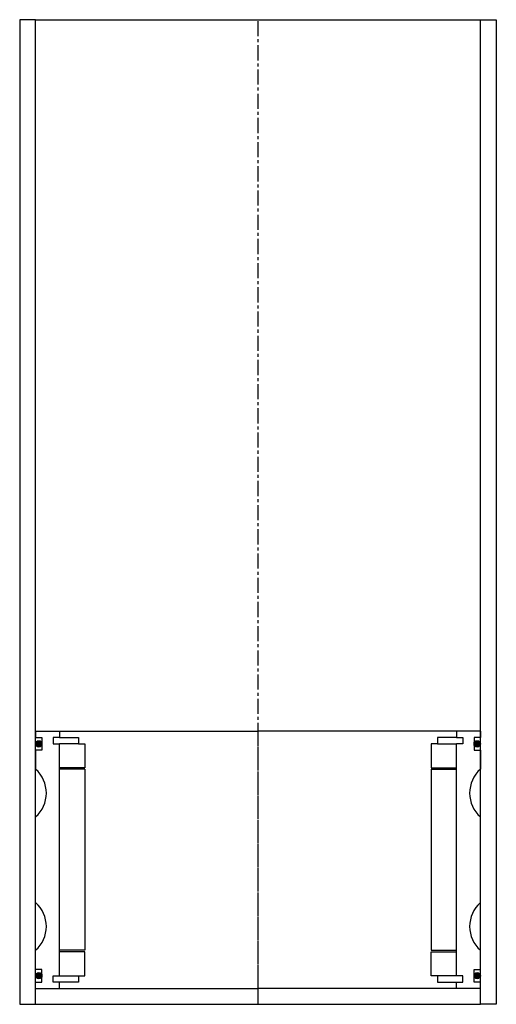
# Model space of a CAD drawing. Extents: x -363 to -213, y -32 to 278.
import ezdxf

# ---------------------------------------------------------------- set-up
doc = ezdxf.new("R2010")
doc.units = 0
doc.header["$LTSCALE"] = 0.15
doc.linetypes.add('CENTER', pattern=[50.8, 31.75, -6.35, 6.35, -6.35])
doc.layers.get('0').update_dxf_attribs({"linetype": 'CONTINUOUS'})
doc.layers.add('CENTER', color=9, linetype='CENTER')

msp = doc.modelspace()

# ---------------------------------------------------------------- hatches: boundary and pattern name
for points in [[(-356, 49.51, 1), (-358, 49.51, 1)], [(-218, 49.51, 1), (-220, 49.51, 1)], [(-356, -23.49, 1), (-358, -23.49, 1)], [(-218, -23.49, 1), (-220, -23.49, 1)]]:
    msp.add_hatch(color=256).paths.add_polyline_path(points)

# ---------------------------------------------------------------- linework, layer by layer
for p, q in [((-358, 277.51), (-363, 277.51)), ((-363, 277.51), (-363, -32.49)), ((-358, -32.49), (-358, 277.51)), ((-358, 277.51), (-218, 277.51)), ((-218, -32.49), (-218, 277.51)), ((-218, 277.51), (-213, 277.51)), ((-213, 277.51), (-213, -32.49)), ((-358, 53.51), (-350.5, 53.51)), ((-358, 53.51), (-358, 51.51)), ((-350.5, 53.51), (-288, 53.51)), ((-350.5, 53.51), (-350.5, 51.51)), ((-225.5, 53.51), (-288, 53.51)), ((-225.5, 53.51), (-225.5, 51.51)), ((-218, 53.51), (-225.5, 53.51)), ((-218, 53.51), (-218, 51.51)), ((-358, 51.51), (-356, 51.51)), ((-356, 51.51), (-356, 47.51)), ((-350.5, 51.51), (-352.5, 51.51)), ((-352.5, 51.51), (-352.5, 49.51)), ((-350.5, 51.51), (-344.5, 51.51)), ((-344.5, 51.51), (-344.5, 49.51)), ((-225.5, 51.51), (-231.5, 51.51)), ((-231.5, 51.51), (-231.5, 49.51)), ((-225.5, 51.51), (-223.5, 51.51)), ((-223.5, 51.51), (-223.5, 49.51)), ((-218, 51.51), (-220, 51.51)), ((-220, 51.51), (-220, 47.51)), ((-356, 47.51), (-358, 47.51)), ((-358, 47.51), (-358, 41.51)), ((-352.5, 49.51), (-350.5, 49.51)), ((-350.5, -23.49), (-350.5, 49.51)), ((-344.5, 49.51), (-350.5, 49.51)), ((-344.5, 49.51), (-342.5, 49.51)), ((-342.5, 49.51), (-342.5, 42.01)), ((-231.5, 49.51), (-233.5, 49.51)), ((-233.5, 49.51), (-233.5, 42.01)), ((-231.5, 49.51), (-225.5, 49.51)), ((-223.5, 49.51), (-225.5, 49.51)), ((-225.5, -23.49), (-225.5, 49.51)), ((-220, 47.51), (-218, 47.51)), ((-218, 47.51), (-218, 41.51)), ((-342.5, 42.01), (-350.5, 42.01)), ((-342.5, 41.51), (-350.5, 41.51)), ((-342.5, 41.51), (-342.5, -15.49)), ((-233.5, 42.01), (-225.5, 42.01)), ((-233.5, 41.51), (-233.5, -15.49)), ((-233.5, 41.51), (-225.5, 41.51)), ((-358, -0.49), (-358, 26.51)), ((-218, -0.49), (-218, 26.51)), ((-358, -21.49), (-358, -15.49)), ((-342.5, -15.49), (-350.5, -15.49)), ((-233.5, -15.49), (-225.5, -15.49)), ((-218, -21.49), (-218, -15.49)), ((-342.5, -15.99), (-350.5, -15.99)), ((-342.5, -23.49), (-342.5, -15.99)), ((-233.5, -23.49), (-233.5, -15.99)), ((-233.5, -15.99), (-225.5, -15.99)), ((-356, -21.49), (-358, -21.49)), ((-356, -25.49), (-356, -21.49)), ((-220, -25.49), (-220, -21.49)), ((-220, -21.49), (-218, -21.49)), ((-352.5, -25.49), (-352.5, -23.49)), ((-352.5, -23.49), (-350.5, -23.49)), ((-350.5, -23.49), (-344.5, -23.49)), ((-344.5, -23.49), (-344.5, -25.49)), ((-344.5, -23.49), (-342.5, -23.49)), ((-231.5, -23.49), (-233.5, -23.49)), ((-225.5, -23.49), (-231.5, -23.49)), ((-231.5, -23.49), (-231.5, -25.49)), ((-223.5, -23.49), (-225.5, -23.49)), ((-223.5, -25.49), (-223.5, -23.49)), ((-358, -27.49), (-358, -25.49)), ((-358, -25.49), (-356, -25.49)), ((-358, -27.49), (-350.5, -27.49)), ((-350.5, -25.49), (-352.5, -25.49)), ((-350.5, -27.49), (-350.5, -25.49)), ((-344.5, -25.49), (-350.5, -25.49)), ((-350.5, -27.49), (-288, -27.49)), ((-225.5, -27.49), (-288, -27.49)), ((-231.5, -25.49), (-225.5, -25.49)), ((-225.5, -27.49), (-225.5, -25.49)), ((-225.5, -25.49), (-223.5, -25.49)), ((-218, -27.49), (-225.5, -27.49)), ((-218, -25.49), (-220, -25.49)), ((-218, -27.49), (-218, -25.49)), ((-363, -32.49), (-358, -32.49)), ((-358, -32.49), (-218, -32.49)), ((-213, -32.49), (-218, -32.49))]:
    msp.add_line(p, q)
for centre in [(-357, 49.51), (-219, 49.51), (-357, -23.49), (-219, -23.49)]:
    msp.add_circle(centre, 1)
for centre, start, end in [((-364.61, 34.01), 311.4096, 48.5904), ((-211.39, 34.01), 131.4096, 228.5904), ((-364.61, -7.99), 311.4096, 48.5904), ((-211.39, -7.99), 131.4096, 228.5904)]:
    msp.add_arc(centre, 10, start, end)
at = {"layer": 'CENTER'}
for p, q in [((-288, -32.49), (-288, 277.51)), ((-288, -27.49), (-288, 53.51))]:
    msp.add_line(p, q, dxfattribs=at)

doc.saveas('drawing.dxf')
